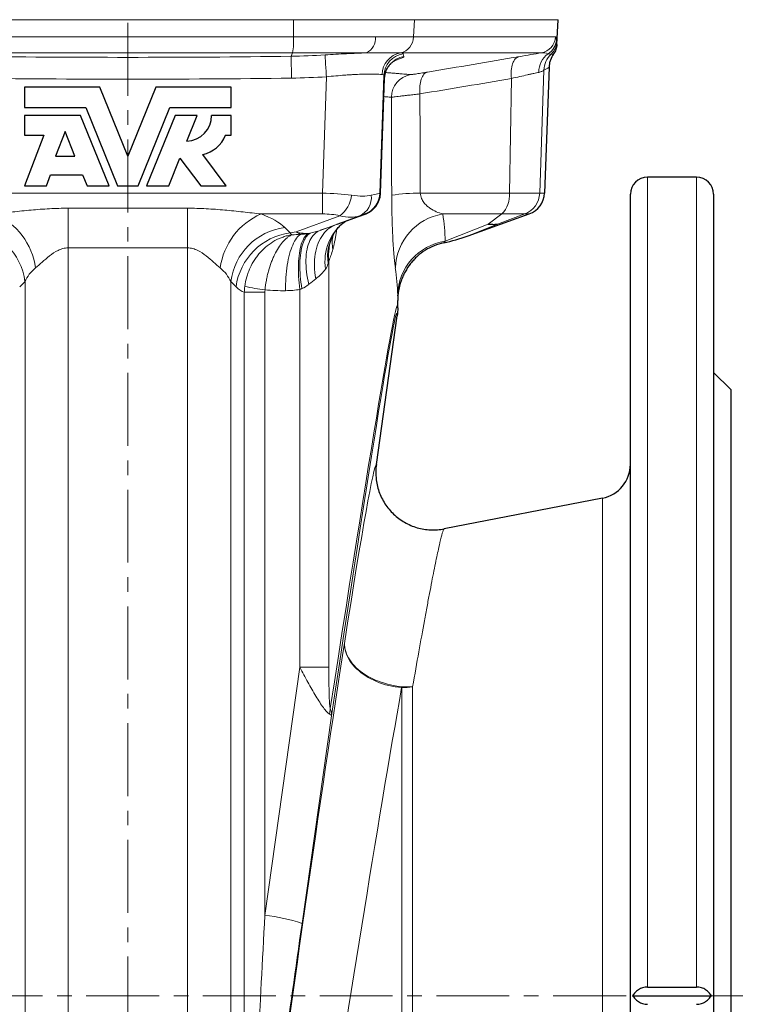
# Model space of a CAD drawing. Header units: millimetres. Extents: x -342 to 561, y -507 to 471.
# Tile 12 of 15: x 433 to 561, y 45 to 217. Entities that reach past the tile are written whole.
import ezdxf

# ---------------------------------------------------------------- set-up
doc = ezdxf.new("R2010")
doc.units = ezdxf.units.MM
doc.linetypes.add('CENTERX2', pattern=[20.32, 12.7, -2.54, 2.54, -2.54])
doc.layers.add('FORMAT', color=7, linetype='Continuous')

msp = doc.modelspace()

# ---------------------------------------------------------------- linework, layer by layer
at = {"color": 8, "linetype": 'Continuous', "lineweight": 18}
for p, q in [((481.01, 216.68), (423.27, 216.68)), ((481, 213.7), (481.01, 216.68)), ((502.03, 216.68), (481.01, 216.68)), ((501.88, 213.7), (502.03, 216.68)), ((527.07, 216.68), (502.03, 216.68)), ((423.28, 213.7), (481, 213.7)), ((481, 213.7), (495.26, 213.7)), ((501.87, 213.7), (501.88, 213.7)), ((501.88, 213.7), (526.62, 213.7)), ((480.82, 210.9), (423.46, 210.9)), ((480.58, 210.31), (480.82, 210.9)), ((493.66, 210.9), (480.82, 210.9)), ((499.61, 210.9), (499.61, 210.9)), ((524.14, 210.9), (499.61, 210.9)), ((499.61, 210.9), (499.61, 210.9)), ((523.85, 186.48), (524.58, 207.87)), ((486.02, 186.48), (486.72, 206.74)), ((496.72, 206.94), (496.01, 186.48)), ((496.13, 186.48), (496.83, 206.46)), ((496.82, 206.44), (496.83, 206.46)), ((518.58, 186.48), (518.93, 206.44)), ((542.64, 189.28), (542.64, 48.28)), ((551.14, 48.28), (551.14, 189.28)), ((418.26, 186.48), (486.02, 186.48)), ((486.02, 186.48), (486.02, 182.86)), ((496.01, 186.48), (496.13, 186.48)), ((503.06, 186.48), (518.58, 186.48)), ((518.58, 186.48), (523.85, 186.48)), ((523.85, 186.48), (524.71, 186.48)), ((441.74, 183.86), (462.54, 183.86)), ((441.74, 183.86), (441.74, 176.95)), ((462.54, 183.86), (462.54, 176.95)), ((486.02, 182.86), (475.33, 182.86)), ((481.47, 179.74), (489.07, 182.55)), ((492.48, 182.55), (485.62, 180.01)), ((488.31, 180.97), (493.32, 182.78)), ((493.4, 182.82), (493.32, 182.78)), ((493.5, 182.86), (493.38, 182.86)), ((517.26, 182.86), (506.99, 182.86)), ((514.85, 181.1), (517.26, 182.86)), ((516.51, 181.1), (521.26, 182.86)), ((521.26, 182.86), (517.26, 182.86)), ((522.04, 182.86), (521.26, 182.86)), ((479.45, 180.49), (480.38, 179.57)), ((488.31, 180.97), (488.56, 181.06)), ((507.41, 178.11), (514.85, 181.1)), ((516.51, 181.1), (511.38, 179.04)), ((480.38, 179.57), (481.47, 179.74)), ((462.54, 176.95), (441.74, 176.95)), ((441.74, 32.46), (441.74, 176.95)), ((462.54, 32.46), (462.54, 176.95)), ((487.14, 174.74), (487.14, 103.97)), ((433.3, 170.17), (434.23, 171.09)), ((434.23, 171.09), (434.23, 32.46)), ((470.06, 171.09), (470.06, 32.46)), ((470.98, 170.17), (470.06, 171.09)), ((482.11, 103.97), (482.11, 169.72)), ((472.42, 20.65), (472.42, 169.23)), ((476, 169.23), (472.42, 169.23)), ((476, 60.76), (476, 169.23)), ((534.79, 133.39), (534.79, -39.83)), ((476, 60.76), (482.11, 103.97)), ((482.11, 103.97), (487.14, 103.97)), ((499.82, -33.22), (499.82, 100.41)), ((501.72, 100.54), (501.72, -33.4)), ((487.59, 95.5), (482.48, 59.37))]:
    msp.add_line(p, q, dxfattribs=at)
at = {"color": 7, "linetype": 'Continuous', "lineweight": 25}
for p, q in [((526.84, 212.33), (527.07, 216.68)), ((525.49, 208.44), (524.71, 186.48)), ((496.13, 186.48), (496.83, 206.44)), ((434.14, 204.92), (434.14, 201.37)), ((447.26, 204.92), (434.14, 204.92)), ((452.14, 192.92), (447.26, 204.92)), ((457.03, 204.92), (452.14, 192.92)), ((470.14, 204.92), (457.03, 204.92)), ((470.14, 201.37), (470.14, 204.92)), ((434.14, 201.37), (444.82, 201.37)), ((444.82, 201.37), (450.35, 187.78)), ((453.93, 187.78), (459.47, 201.37)), ((459.47, 201.37), (470.14, 201.37)), ((434.14, 200), (434.14, 196.57)), ((443.89, 200), (434.14, 200)), ((448.87, 187.78), (443.89, 200)), ((460.39, 200), (455.41, 187.78)), ((464.23, 200), (460.39, 200)), ((462.41, 195.54), (464.23, 200)), ((470.14, 200), (466.71, 200)), ((470.14, 196.57), (470.14, 200)), ((441.2, 197.19), (439.56, 192.92)), ((442.93, 192.92), (441.2, 197.19)), ((437.51, 196.57), (434.14, 187.78)), ((434.14, 196.57), (437.51, 196.57)), ((469.11, 196.57), (470.14, 196.57)), ((439.56, 192.92), (442.93, 192.92)), ((459.26, 187.78), (461.21, 192.58)), ((461.21, 192.58), (464.83, 187.78)), ((469.28, 187.78), (465.19, 193.21)), ((437.95, 187.78), (438.68, 189.67)), ((438.68, 189.67), (444.26, 189.67)), ((444.26, 189.67), (445.03, 187.78)), ((551.14, 189.28), (542.64, 189.28)), ((434.14, 187.78), (437.95, 187.78)), ((445.03, 187.78), (448.87, 187.78)), ((450.35, 187.78), (453.93, 187.78)), ((455.41, 187.78), (459.26, 187.78)), ((464.83, 187.78), (469.28, 187.78)), ((539.64, -74.18), (539.64, 186.28)), ((554.14, 186.28), (554.14, -92.72)), ((488.56, 181.06), (493.3, 182.78)), ((493.3, 182.78), (493.4, 182.81)), ((511.38, 179.04), (522.04, 182.86)), ((488.56, 181.06), (488.57, 181.07)), ((487.81, 179.03), (487.8, 179.01)), ((488.23, 179.77), (488.2, 179.73)), ((499.14, 166.51), (499.14, 167.79)), ((495.41, 139.24), (499.04, 165.1)), ((557.14, 152.28), (554.14, 155.28)), ((557.14, 152.28), (557.14, -58.72)), ((534.79, 133.39), (507.22, 128.03)), ((542.64, 48.28), (551.14, 48.28)), ((540.04, 46.78), (553.74, 46.78))]:
    msp.add_line(p, q, dxfattribs=at)
at = {"color": 8, "linetype": 'Continuous', "lineweight": 18, "flags": 128}
for points in [[(480.58, 210.31), (480.58, 210.23), (480.58, 210.12), (480.58, 209.98), (480.59, 209.8), (480.59, 209.6), (480.59, 209.38), (480.6, 209.13), (480.6, 208.85), (480.6, 208.56), (480.61, 208.25), (480.61, 207.92), (480.62, 207.58), (480.62, 207.23), (480.63, 206.87), (480.63, 206.51)], [(486.47, 210.54), (486.47, 210.47), (486.48, 210.36), (486.49, 210.22), (486.5, 210.05), (486.52, 209.85), (486.53, 209.63), (486.55, 209.38), (486.57, 209.1), (486.58, 208.81), (486.6, 208.49), (486.63, 208.16), (486.65, 207.82), (486.67, 207.47), (486.69, 207.11), (486.72, 206.74)], [(520.23, 210.24), (520.06, 210.19), (519.9, 210.11), (519.74, 209.99), (519.6, 209.85), (519.46, 209.68), (519.34, 209.48), (519.23, 209.26), (519.13, 209.01), (519.05, 208.74), (518.98, 208.45), (518.93, 208.14), (518.9, 207.82), (518.88, 207.49), (518.88, 207.14), (518.89, 206.79), (518.93, 206.44)], [(504.31, 207.56), (504.14, 207.5), (503.98, 207.42), (503.82, 207.31), (503.68, 207.17), (503.54, 206.99), (503.42, 206.8), (503.31, 206.57), (503.22, 206.32), (503.13, 206.05), (503.07, 205.76), (503.02, 205.46), (502.98, 205.14), (502.96, 204.8), (502.96, 204.46), (502.97, 204.11), (503, 203.76)], [(485.62, 180.01), (485.35, 179.89), (485.09, 179.74), (484.85, 179.56), (484.62, 179.35), (484.4, 179.11), (484.2, 178.84), (484.01, 178.55), (483.84, 178.23), (483.69, 177.88), (483.56, 177.51), (483.44, 177.12), (483.34, 176.71), (483.26, 176.27), (483.2, 175.82), (483.16, 175.35), (483.14, 174.86), (483.14, 174.36), (483.16, 173.85), (483.2, 173.33), (483.26, 172.8), (483.33, 172.26), (483.43, 171.71), (483.54, 171.16), (483.67, 170.61)], [(488.31, 180.97), (487.96, 180.82), (487.61, 180.64), (487.29, 180.43), (486.97, 180.19), (486.68, 179.92), (486.4, 179.63), (486.13, 179.3), (485.89, 178.95), (485.67, 178.58), (485.46, 178.18), (485.28, 177.76), (485.12, 177.32), (484.98, 176.86), (484.86, 176.39), (484.77, 175.89), (484.7, 175.39), (484.65, 174.87), (484.63, 174.33), (484.63, 173.79), (484.65, 173.25), (484.7, 172.69), (484.77, 172.14), (484.87, 171.58)], [(482.24, 179.32), (482.05, 179.19), (481.87, 179.04), (481.68, 178.85), (481.5, 178.63), (481.33, 178.38), (481.16, 178.1), (481, 177.79), (480.84, 177.45), (480.7, 177.09), (480.56, 176.71), (480.42, 176.3), (480.3, 175.86), (480.18, 175.41), (480.08, 174.94), (479.98, 174.45), (479.9, 173.94), (479.82, 173.42), (479.75, 172.88), (479.7, 172.34), (479.66, 171.78), (479.62, 171.22), (479.6, 170.65), (479.59, 170.08), (479.59, 169.51)], [(483.5, 179.43), (483.33, 179.31), (483.16, 179.15), (483, 178.96), (482.85, 178.74), (482.71, 178.5), (482.58, 178.22), (482.46, 177.92), (482.34, 177.58), (482.24, 177.23), (482.15, 176.85), (482.07, 176.44), (482, 176.01), (481.95, 175.56), (481.9, 175.1), (481.87, 174.61), (481.85, 174.11), (481.84, 173.59), (481.84, 173.06), (481.86, 172.53), (481.88, 171.98), (481.92, 171.42), (481.98, 170.86), (482.04, 170.29), (482.11, 169.72)], [(483.87, 179.5), (483.67, 179.37), (483.49, 179.21), (483.32, 179.02), (483.15, 178.8), (483, 178.55), (482.86, 178.28), (482.72, 177.97), (482.6, 177.64), (482.5, 177.29), (482.4, 176.91), (482.31, 176.51), (482.24, 176.08), (482.19, 175.64), (482.14, 175.17), (482.11, 174.69), (482.09, 174.2), (482.09, 173.68), (482.1, 173.16), (482.12, 172.63), (482.16, 172.08), (482.21, 171.53), (482.27, 170.98), (482.35, 170.42), (482.44, 169.86)], [(499.82, 100.41), (499.25, 100.47), (498.69, 100.55), (498.13, 100.66), (497.57, 100.78), (497.03, 100.92), (496.49, 101.09), (495.96, 101.27), (495.45, 101.47), (494.95, 101.7), (494.46, 101.93), (493.99, 102.19), (493.55, 102.46), (493.12, 102.75), (492.71, 103.05), (492.33, 103.36), (491.97, 103.69), (491.63, 104.02), (491.33, 104.37), (491.05, 104.72), (490.8, 105.09), (490.57, 105.46), (490.38, 105.83), (490.22, 106.21), (490.09, 106.6), (489.99, 106.98), (489.92, 107.37), (489.89, 107.75), (489.89, 108.13), (489.92, 108.51)], [(501.72, 100.54), (501.18, 100.53), (500.63, 100.54), (500.07, 100.57), (499.52, 100.62), (498.97, 100.69), (498.42, 100.78), (497.87, 100.89), (497.33, 101.02), (496.8, 101.17), (496.27, 101.33), (495.76, 101.52), (495.26, 101.72), (494.78, 101.94), (494.31, 102.18), (493.85, 102.43), (493.42, 102.69), (493.01, 102.97), (492.61, 103.26), (492.24, 103.57), (491.9, 103.88), (491.58, 104.21), (491.28, 104.54), (491.01, 104.89), (490.77, 105.24), (490.55, 105.59), (490.37, 105.95), (490.21, 106.31), (490.09, 106.68), (489.99, 107.05), (489.93, 107.42), (489.89, 107.78), (489.89, 108.15), (489.92, 108.51)]]:
    msp.add_lwpolyline(points, dxfattribs=at)
at = {"color": 8, "linetype": 'Continuous', "lineweight": 18}
for centre, radius, start, end in [((467.13, 213.18), 13.88, 350.5498, 2.1406), ((492.44, 213.46), 2.84, 295.5102, 4.7725), ((498.96, 213.74), 2.92, 282.8893, 359.0602), ((498.96, 213.74), 2.92, 282.8759, 359.0514), ((523.62, 213.85), 3, 280.0319, 357.0248), ((523.82, 213.31), 2.95, 300.065, 356.4782), ((523.83, 212.91), 2.99, 312.0902, 356.9096), ((500.38, 206.98), 3.99, 101.0553, 177.8644), ((500.71, 206.79), 4, 99.1902, 177.8822), ((500.83, 206.31), 4, 99.2855, 177.8918), ((527.66, 207.57), 3.96, 126.5844, 180.758), ((528.53, 207.8), 3.95, 133.0597, 178.9711), ((502.03, 203.18), 4, 100.0835, 180.0328), ((485.98, 186.67), 5.15, 306.8072, 353.8159), ((491.1, 185.7), 3.44, 293.6497, 6.9734), ((492.02, 186.62), 4, 290.0055, 358.0028), ((502.57, 157.8), 28.68, 89.0223, 99.0002), ((513.88, 186.14), 4.71, 315.922, 4.1487), ((519.86, 186.6), 3.99, 290.558, 358.2742), ((424.13, 171.83), 12.04, 7.8098, 66.3925), ((480.15, 171.83), 12.04, 113.6075, 172.1902), ((508.56, 173.13), 9.85, 99.1614, 178.0738), ((423.41, 169.68), 10.9, 7.4486, 82.5514), ((480.87, 169.68), 10.9, 97.4486, 172.5514), ((495.07, 174.6), 8.61, 125.5684, 189.0291), ((481.79, 168.76), 10.9, 97.4486, 172.5514), ((483.22, 185.08), 5.62, 251.8464, 276.5542), ((483.09, 181.81), 2.63, 231.9563, 251.1743), ((482.13, 188), 8.68, 270.7731, 279.127), ((494.92, 175.39), 8, 147.2022, 188.3912), ((494.84, 175.74), 7.76, 155.093, 187.3597), ((493.54, 177.86), 5.82, 166.7837, 191.4909), ((508.84, 168.5), 9.72, 98.4405, 178.7253), ((481.61, 212.43), 43.16, 257.8097, 262.5698), ((479.36, 186.86), 17.36, 270.7731, 279.127), ((499.82, 115.2), 14.78, 269.9851, 277.4018), ((479.82, 97.39), 7.59, 348.01, 355.3746), ((472.94, 30.71), 30.2, 71.5812, 84.183)]:
    msp.add_arc(centre, radius, start, end, dxfattribs=at)
at = {"color": 7, "linetype": 'Continuous', "lineweight": 25}
for centre, radius, start, end in [((462.26, 200), 4.46, 272.0523, 0), ((464.07, 198.5), 5.4, 281.9911, 339.0752), ((542.64, 186.28), 3, 90, 180), ((551.14, 186.28), 3, 0, 90), ((492.13, 186.62), 4, 290.0055, 358.0028), ((533.64, 139.28), 6, 281, 0)]:
    msp.add_arc(centre, radius, start, end, dxfattribs=at)
at = {"color": 8, "linetype": 'Continuous', "lineweight": 18}
for centre, major_axis, ratio, start_param, end_param in [((94.14, -6485.08), (202.68, 11884.04), 0.029505, 5.308919, 5.310653), ((89.14, -6484.74), (207.69, 11884.04), 0.030233, 5.308944, 5.310702), ((485.94, 184.4), (10, -0.13), 0.207413, 1.031089, 1.565079), ((486.16, 190.87), (9.82, -3.79), 0.315256, 5.356664, 5.840829), ((485.94, 184.4), (10.08, 2.08), 0.009528, 5.729435, 6.263426), ((486.05, 184.4), (10.08, 2.07), 0.008878, 6.281028, 6.298476), ((462.54, 178.25), (18, 0), 0.36397, 0.349066, 0.780283), ((485.94, 180.65), (6, 0.04), 0.368582, 1.020781, 1.554772), ((486.16, 190.87), (7.56, -7.56), 0.535264, 5.549583, 6.033748), ((487.31, 180.65), (6.08, 2.21), 0.00554, 0.015219, 0.549209), ((486.28, 190.87), (-7.28, 7.94), 0.257534, 3.034452, 3.040818), ((487.42, 180.65), (6.08, 2.21), 0.005534, 6.037208, 6.298393), ((92.43, 101.42), (414.22, 83.37), 0.30407, 6.231015, 6.267927), ((475.96, 176.4), (18, 6.55), 0.005609, 0.81248, 1.001862), ((482.53, 189.3), (1.36, 10.29), 0.282857, 2.844284, 2.964996), ((486.64, 189.93), (23.62, 4.38), 0.415479, 4.381251, 4.448949), ((441.74, 168.85), (8, 0), 0.818933, 2.36131, 2.792527), ((462.54, 168.85), (8, 0), 0.818933, 0.349066, 0.780283), ((94.14, 92.02), (404.16, 83.78), 0.310969, 6.227766, 6.264678), ((479.38, 167), (8, 6.55), 0.008556, 0.807515, 0.996897), ((473.14, 189.3), (-0.06, 20.2), 0.339057, 2.812977, 3.027949), ((94.14, -2644.06), (404.94, 2811.01), 0.002488, 6.265919, 6.507455), ((483.22, 189.93), (27.18, 6.32), 0.71468, 4.283773, 4.41587), ((104.04, -2645.45), (394.94, 2811.01), 0.002429, 6.26546, 6.50726), ((482.96, 50.59), (12.46, 88.65), 0.017279, 0.00792, 0.861264), ((482.61, 48.17), (12.65, 90), 0.017285, 0.838469, 2.002082), ((492.51, 46.78), (12.65, 80), 0.019346, 0.839099, 2.002712), ((478.05, 101.58), (6, 113.86), 0.000926, 3.896523, 4.345747), ((487.95, 100.19), (16, 113.86), 0.002429, 3.895749, 4.34604)]:
    msp.add_ellipse(centre, major_axis=major_axis, ratio=ratio, start_param=start_param, end_param=end_param, dxfattribs=at)
at = {"color": 7, "linetype": 'Continuous', "lineweight": 25}
for centre, major_axis, ratio, start_param, end_param in [((520.65, 186.62), (4.06, 0), 0.984808, 5.061455, 6.248279), ((508.86, 188.78), (17.03, 6.86), 0.544706, 4.398011, 4.64151)]:
    msp.add_ellipse(centre, major_axis=major_axis, ratio=ratio, start_param=start_param, end_param=end_param, dxfattribs=at)
at = {"color": 8, "linetype": 'Continuous', "lineweight": 18}
for points, knots in [([(495.26, 213.7), (496.69, 213.7), (497.96, 213.68), (499.62, 213.68), (500.13, 213.69), (501.07, 213.69), (501.5, 213.7), (501.87, 213.7)], [0, 0, 0, 0, 0.5, 0.5, 0.75, 0.75, 1, 1, 1, 1]), ([(526.62, 213.7), (526.66, 213.7), (526.69, 213.63), (526.74, 213.43), (526.75, 213.28), (526.77, 213.12)], [0, 0, 0, 0, 0.5, 0.5, 1, 1, 1, 1]), ([(526.77, 213.12), (526.78, 213.03), (526.79, 212.95), (526.8, 212.83), (526.81, 212.78), (526.82, 212.75)], [0, 0, 0, 0, 0.5, 0.5, 1, 1, 1, 1]), ([(486.47, 210.54), (487.74, 210.63), (488.98, 210.7), (490.49, 210.77), (490.8, 210.79), (491.39, 210.81), (491.69, 210.83), (492.56, 210.86), (493.12, 210.88), (493.66, 210.9)], [0, 0, 0, 0, 0.5, 0.5, 0.625, 0.625, 0.75, 0.75, 1, 1, 1, 1]), ([(499.61, 210.9), (499.32, 210.91), (498.97, 210.91), (498.17, 210.92), (497.72, 210.92), (496.72, 210.92), (496.17, 210.92), (494.98, 210.91), (494.34, 210.91), (493.66, 210.9)], [0, 0, 0, 0, 0.25, 0.25, 0.5, 0.5, 0.75, 0.75, 1, 1, 1, 1]), ([(520.23, 210.24), (520.97, 210.36), (521.66, 210.48), (522.97, 210.7), (523.58, 210.8), (524.14, 210.9)], [0, 0, 0, 0, 0.5, 0.5, 1, 1, 1, 1]), ([(500.18, 210.26), (500.18, 210.23), (500.17, 210.18), (500.04, 210.09), (499.81, 209.98), (499.48, 209.85), (499.1, 209.72), (498.78, 209.63), (498.64, 209.59)], [0, 0, 0, 0, 0.169112, 0.338226, 0.512321, 0.686417, 0.855635, 1, 1, 1, 1]), ([(525.84, 210.69), (525.78, 210.69), (525.72, 210.69), (525.54, 210.7), (525.43, 210.72), (525.3, 210.75)], [0, 0, 0, 0, 0.5, 0.5, 1, 1, 1, 1]), ([(497.01, 207.48), (497.06, 207.48), (497.39, 207.45), (497.95, 207.4), (498.67, 207.34), (499.33, 207.29), (499.92, 207.23), (500.46, 207.19), (500.93, 207.15), (501.19, 207.13), (501.33, 207.12)], [0, 0, 0, 0, 0.024318, 0.163268, 0.302624, 0.441985, 0.581341, 0.720892, 0.860449, 1, 1, 1, 1]), ([(504.31, 207.56), (504.1, 207.52), (503.89, 207.49), (503.51, 207.42), (503.32, 207.39), (502.98, 207.34), (502.81, 207.31), (502.5, 207.26), (502.36, 207.24), (501.97, 207.19), (501.77, 207.16), (501.46, 207.12), (501.36, 207.11), (501.33, 207.12)], [0, 0, 0, 0, 0.125, 0.125, 0.25, 0.25, 0.375, 0.375, 0.5, 0.5, 0.75, 0.75, 1, 1, 1, 1]), ([(523.7, 207.51), (523.45, 207.46), (523.15, 207.39), (522.66, 207.28), (522.48, 207.24), (522.11, 207.16), (521.91, 207.12), (520.9, 206.89), (519.97, 206.68), (518.93, 206.44)], [0, 0, 0, 0, 0.25, 0.25, 0.375, 0.375, 0.5, 0.5, 1, 1, 1, 1]), ([(524.58, 207.87), (524.5, 207.82), (524.38, 207.75), (524.08, 207.62), (523.91, 207.56), (523.7, 207.51)], [0, 0, 0, 0, 0.5, 0.5, 1, 1, 1, 1]), ([(496.39, 207.13), (496.25, 207.15), (496.06, 207.17), (495.61, 207.2), (495.34, 207.22), (494.73, 207.22), (494.4, 207.22), (493.65, 207.21), (493.24, 207.2), (492.37, 207.17), (491.91, 207.15), (491.19, 207.11), (490.94, 207.09), (490.43, 207.06), (490.18, 207.04), (488.88, 206.95), (487.82, 206.86), (486.72, 206.74)], [0, 0, 0, 0, 0.125, 0.125, 0.25, 0.25, 0.375, 0.375, 0.5, 0.5, 0.625, 0.625, 0.6875, 0.6875, 0.75, 0.75, 1, 1, 1, 1]), ([(498.03, 203.18), (497.9, 203.19), (497.64, 203.21), (497.2, 203.25), (496.87, 203.28), (496.72, 203.29)], [0, 0, 0, 0, 0.354071, 0.708156, 1, 1, 1, 1]), ([(498.03, 203.18), (498.06, 203.18), (498.11, 203.19), (498.27, 203.21), (498.38, 203.22), (498.76, 203.27), (499.1, 203.31), (499.75, 203.39), (499.99, 203.42), (500.5, 203.47), (501.05, 203.54), (501.66, 203.61), (502.31, 203.68), (502.65, 203.72), (503, 203.76)], [0, 0, 0, 0, 0.125, 0.125, 0.25, 0.25, 0.5, 0.5, 0.625, 0.625, 0.75, 0.875, 0.875, 1, 1, 1, 1]), ([(498.72, 173.46), (498.65, 173.91), (498.58, 174.51), (498.49, 175.49), (498.48, 175.7), (498.44, 176.13), (498.42, 176.36), (498.37, 177.07), (498.34, 177.58), (498.29, 178.4), (498.28, 178.69), (498.25, 179.28), (498.23, 179.58), (498.19, 180.51), (498.17, 181.16), (498.14, 182.18), (498.13, 182.53), (498.11, 183.23), (498.11, 183.58), (498.09, 184.66), (498.08, 185.39), (498.08, 186.13)], [0, 0, 0, 0, 0.25, 0.25, 0.3125, 0.3125, 0.375, 0.375, 0.5, 0.5, 0.5625, 0.5625, 0.625, 0.625, 0.75, 0.75, 0.8125, 0.8125, 0.875, 0.875, 1, 1, 1, 1]), ([(503.06, 186.48), (503.07, 186.31), (503.09, 186.15), (503.17, 185.84), (503.22, 185.69), (503.33, 185.42), (503.4, 185.29), (503.54, 185.06), (503.61, 184.95), (503.85, 184.64), (504.01, 184.46), (504.36, 184.14), (504.54, 184), (505.09, 183.62), (505.47, 183.41), (506.23, 183.08), (506.61, 182.96), (506.99, 182.86)], [0, 0, 0, 0, 0.0625, 0.0625, 0.125, 0.125, 0.1875, 0.1875, 0.25, 0.25, 0.375, 0.375, 0.5, 0.5, 0.75, 0.75, 1, 1, 1, 1]), ([(441.74, 183.86), (440.66, 183.86), (439.58, 183.83), (437.42, 183.71), (436.35, 183.63), (434.21, 183.44), (433.14, 183.33), (431.03, 183.09), (429.99, 182.97), (428.95, 182.86)], [0, 0, 0, 0, 0.25, 0.25, 0.5, 0.5, 0.75, 0.75, 1, 1, 1, 1]), ([(462.54, 183.86), (463.62, 183.86), (464.7, 183.83), (466.86, 183.71), (467.93, 183.63), (470.07, 183.44), (471.14, 183.33), (473.25, 183.09), (474.3, 182.97), (475.33, 182.86)], [0, 0, 0, 0, 0.25, 0.25, 0.5, 0.5, 0.75, 0.75, 1, 1, 1, 1]), ([(488.51, 180.16), (488.5, 180.09), (488.46, 179.77), (488.37, 179.22), (488.25, 178.51), (488.12, 177.86), (487.98, 177.25), (487.88, 176.88), (487.83, 176.7)], [0, 0, 0, 0, 0.047313, 0.243567, 0.440032, 0.636311, 0.817878, 1, 1, 1, 1]), ([(472.49, 170.25), (472.57, 170.81), (472.68, 171.35), (472.92, 172.16), (473, 172.42), (473.2, 172.95), (473.31, 173.21), (473.66, 173.97), (473.93, 174.46), (474.38, 175.15), (474.54, 175.37), (474.88, 175.81), (475.06, 176.02), (475.61, 176.62), (476, 176.99), (476.84, 177.66), (477.29, 177.96), (478.22, 178.47), (478.69, 178.68), (479.42, 178.93), (479.67, 179.01), (480.05, 179.11), (480.17, 179.13), (480.43, 179.19), (480.55, 179.21), (480.68, 179.23)], [0, 0, 0, 0, 0.125, 0.125, 0.1875, 0.1875, 0.25, 0.25, 0.375, 0.375, 0.4375, 0.4375, 0.5, 0.5, 0.625, 0.625, 0.75, 0.75, 0.875, 0.875, 0.9375, 0.9375, 0.96875, 0.96875, 1, 1, 1, 1]), ([(476.03, 169.64), (476.08, 170.2), (476.16, 170.75), (476.31, 171.56), (476.36, 171.83), (476.48, 172.37), (476.55, 172.63), (476.77, 173.42), (476.93, 173.92), (477.19, 174.64), (477.29, 174.87), (477.48, 175.33), (477.58, 175.56), (477.9, 176.2), (478.12, 176.6), (478.59, 177.33), (478.84, 177.66), (479.34, 178.25), (479.6, 178.5), (480, 178.82), (480.13, 178.92), (480.34, 179.05), (480.41, 179.09), (480.54, 179.16), (480.61, 179.2), (480.68, 179.23)], [0, 0, 0, 0, 0.125, 0.125, 0.1875, 0.1875, 0.25, 0.25, 0.375, 0.375, 0.4375, 0.4375, 0.5, 0.5, 0.625, 0.625, 0.75, 0.75, 0.875, 0.875, 0.9375, 0.9375, 0.96875, 0.96875, 1, 1, 1, 1]), ([(436.06, 173.46), (436.43, 173.77), (436.82, 174.12), (437.62, 174.84), (438.05, 175.2), (438.96, 175.91), (439.44, 176.25), (440.26, 176.64), (440.54, 176.75), (441.13, 176.91), (441.43, 176.95), (441.74, 176.95)], [0, 0, 0, 0, 0.25, 0.25, 0.5, 0.5, 0.75, 0.75, 0.875, 0.875, 1, 1, 1, 1]), ([(468.23, 173.46), (467.85, 173.77), (467.47, 174.12), (466.66, 174.84), (466.24, 175.2), (465.32, 175.91), (464.84, 176.25), (464.03, 176.64), (463.74, 176.75), (463.15, 176.91), (462.85, 176.95), (462.54, 176.95)], [0, 0, 0, 0, 0.25, 0.25, 0.5, 0.5, 0.75, 0.75, 0.875, 0.875, 1, 1, 1, 1]), ([(486.57, 173.25), (486.36, 172.96), (486.11, 172.68), (485.54, 172.13), (485.22, 171.86), (484.87, 171.58)], [0, 0, 0, 0, 0.5, 0.5, 1, 1, 1, 1]), ([(487.14, 174.74), (487.12, 174.67), (487.11, 174.59), (487.09, 174.52), (487.06, 174.42), (487.04, 174.32), (487.01, 174.23)], [0, 0, 0, 0, 0.0003065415, 0.0003065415, 0.0003065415, 0.0007040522, 0.0007040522, 0.0007040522, 0.0007040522]), ([(507.22, 128.03), (507.16, 128.02), (507.08, 127.86), (506.87, 127.23), (506.74, 126.76), (506.55, 125.99), (506.52, 125.83), (506.43, 125.48), (506.39, 125.3), (506.26, 124.73), (506.17, 124.31), (505.88, 122.95), (505.66, 121.91), (505.19, 119.56), (504.94, 118.25), (504.53, 116.07), (504.38, 115.32), (504.09, 113.73), (503.94, 112.91), (503.47, 110.36), (503.14, 108.55), (502.46, 104.71), (502.1, 102.68), (501.72, 100.54)], [0, 0, 0, 0, 0.125, 0.125, 0.25, 0.25, 0.28125, 0.28125, 0.3125, 0.3125, 0.375, 0.375, 0.5, 0.5, 0.625, 0.625, 0.6875, 0.6875, 0.75, 0.75, 0.875, 0.875, 1, 1, 1, 1]), ([(487.24, 95.81), (487.11, 95.88), (486.95, 96.02), (486.59, 96.4), (486.39, 96.64), (485.98, 97.2), (485.76, 97.52), (485.32, 98.2), (485.09, 98.56), (484.63, 99.32), (484.4, 99.72), (483.94, 100.53), (483.71, 100.94), (483.02, 102.2), (482.57, 103.07), (482.11, 103.97)], [0, 0, 0, 0, 0.125, 0.125, 0.25, 0.25, 0.375, 0.375, 0.5, 0.5, 0.625, 0.625, 0.75, 0.75, 1, 1, 1, 1]), ([(487.14, 103.97), (487.14, 103.35), (487.14, 102.73), (487.15, 101.5), (487.16, 100.89), (487.18, 99.66), (487.19, 99.05), (487.23, 98.14), (487.25, 97.83), (487.28, 97.39), (487.29, 97.25), (487.32, 97.04), (487.33, 96.97), (487.35, 96.86), (487.37, 96.8), (487.38, 96.78)], [0, 0, 0, 0, 0.25, 0.25, 0.5, 0.5, 0.75, 0.75, 0.875, 0.875, 0.9375, 0.9375, 0.96875, 0.96875, 1, 1, 1, 1]), ([(487.38, 96.78), (487.48, 96.56), (487.54, 96.34), (487.59, 96.02), (487.6, 95.92), (487.61, 95.71), (487.6, 95.6), (487.59, 95.5)], [0, 0, 0, 0, 0.5, 0.5, 0.75, 0.75, 1, 1, 1, 1]), ([(487.24, 95.81), (487.36, 95.75), (487.44, 95.7), (487.53, 95.62), (487.55, 95.59), (487.58, 95.54), (487.59, 95.52), (487.59, 95.5)], [0, 0, 0, 0, 0.5, 0.5, 0.75, 0.75, 1, 1, 1, 1])]:
    msp.add_open_spline(points, degree=3, knots=knots, dxfattribs=at)
for points in [[(526.82, 212.75), (526.84, 212.62), (526.85, 212.49), (526.84, 212.33)], [(499.61, 210.9), (499.61, 210.9), (499.61, 210.9), (499.61, 210.9)], [(499.61, 210.9), (499.9, 210.87), (500.06, 210.81), (500.07, 210.74)], [(525.3, 210.75), (524.99, 210.87), (524.59, 210.96), (524.14, 210.9)], [(423.7, 210.31), (442.66, 210.06), (461.62, 210.06), (480.58, 210.31)], [(480.58, 210.31), (482.54, 210.33), (484.51, 210.42), (486.47, 210.54)], [(500.07, 210.74), (500.11, 210.57), (500.14, 210.41), (500.18, 210.26)], [(504.31, 207.56), (509.62, 208.44), (514.93, 209.33), (520.23, 210.24)], [(526.28, 210.72), (526.14, 210.68), (525.99, 210.68), (525.84, 210.69)], [(525.49, 208.44), (525.19, 208.18), (524.88, 208.01), (524.58, 207.87)], [(480.63, 206.51), (461.64, 206.26), (442.64, 206.26), (423.65, 206.51)], [(486.72, 206.74), (484.69, 206.62), (482.66, 206.53), (480.63, 206.51)], [(496.72, 206.94), (496.7, 207.03), (496.6, 207.09), (496.39, 207.13)], [(496.83, 206.46), (496.79, 206.61), (496.75, 206.77), (496.72, 206.94)], [(518.93, 206.44), (513.62, 205.53), (508.31, 204.64), (503, 203.76)], [(483.87, 179.5), (484.47, 179.64), (485.06, 179.81), (485.62, 180.01)], [(483.5, 179.43), (483.63, 179.45), (483.75, 179.47), (483.87, 179.5)], [(487.83, 176.7), (487.62, 175.93), (487.39, 175.29), (487.14, 174.74)], [(507.41, 178.11), (507.32, 178.01), (507.23, 177.92), (507.14, 177.83)], [(487.01, 174.23), (486.9, 173.86), (486.76, 173.53), (486.57, 173.25)], [(472.42, 169.23), (472.42, 169.57), (472.45, 169.91), (472.49, 170.25)], [(482.44, 169.86), (482.33, 169.81), (482.22, 169.76), (482.11, 169.72)], [(483.67, 170.61), (483.3, 170.31), (482.89, 170.06), (482.44, 169.86)], [(476.03, 169.64), (476.01, 169.5), (476, 169.36), (476, 169.23)], [(499.14, 167.79), (499.14, 168.02), (499.14, 168.33), (499.12, 168.71)]]:
    msp.add_open_spline(points, degree=3, dxfattribs=at)
at = {"color": 7, "linetype": 'Continuous', "lineweight": 25}
for points, knots in [([(526.84, 212.33), (526.83, 212.04), (526.77, 211.76), (526.58, 211.21), (526.45, 210.96), (526.28, 210.72)], [0, 0, 0, 0, 0.5, 0.5, 1, 1, 1, 1]), ([(496.83, 206.44), (496.83, 206.5), (496.84, 206.67), (496.87, 206.93), (496.94, 207.24), (497.02, 207.54), (497.13, 207.82), (497.25, 208.09), (497.39, 208.33), (497.53, 208.56), (497.69, 208.76), (497.85, 208.94), (498, 209.1), (498.14, 209.23), (498.28, 209.35), (498.4, 209.44), (498.51, 209.51), (498.61, 209.58), (498.7, 209.62), (498.76, 209.66), (498.82, 209.69), (498.85, 209.71), (498.87, 209.71), (498.87, 209.71), (498.87, 209.71)], [0, 0, 0, 0, 0.0307571, 0.0869668, 0.142407, 0.1971697, 0.2517044, 0.3044565, 0.3561084, 0.4063956, 0.4550304, 0.5017319, 0.5463391, 0.5889208, 0.6298139, 0.6695772, 0.708911, 0.7485788, 0.7891204, 0.8313249, 0.8759487, 0.923707, 0.9752508, 1, 1, 1, 1]), ([(526.28, 210.72), (526.04, 210.39), (525.85, 210.03), (525.65, 209.45), (525.59, 209.25), (525.52, 208.85), (525.5, 208.65), (525.49, 208.44)], [0, 0, 0, 0, 0.5, 0.5, 0.75, 0.75, 1, 1, 1, 1]), ([(493.4, 182.81), (493.42, 182.82), (493.48, 182.84), (493.55, 182.87), (493.62, 182.9), (493.68, 182.93), (493.74, 182.95), (493.81, 182.98), (493.89, 183.02), (493.99, 183.08), (494.12, 183.15), (494.28, 183.24), (494.47, 183.37), (494.67, 183.52), (494.87, 183.7), (495.07, 183.9), (495.26, 184.12), (495.44, 184.37), (495.6, 184.62), (495.75, 184.9), (495.87, 185.18), (495.97, 185.48), (496.05, 185.78), (496.1, 186.09), (496.12, 186.32), (496.13, 186.45), (496.13, 186.48)], [0, 0, 0, 0, 0.037656, 0.0993728, 0.1368669, 0.1648881, 0.1877529, 0.2086402, 0.2291667, 0.2510986, 0.2773571, 0.3107084, 0.3519635, 0.3977448, 0.446015, 0.4965173, 0.5486888, 0.6020051, 0.6560997, 0.7107332, 0.7657499, 0.8210459, 0.8765502, 0.9322126, 0.9879968, 1, 1, 1, 1]), ([(488.23, 179.77), (488.28, 179.84), (488.41, 180.03), (488.64, 180.33), (488.92, 180.65), (489.23, 180.95), (489.55, 181.23), (489.84, 181.46), (490.02, 181.57), (490.08, 181.61)], [0, 0, 0, 0, 0.111224, 0.268657, 0.430271, 0.593694, 0.758499, 0.918412, 1, 1, 1, 1]), ([(514.85, 181.1), (515.03, 181.09), (515.21, 181.07), (515.53, 181.06), (515.69, 181.05), (515.97, 181.05), (516.09, 181.06), (516.32, 181.07), (516.42, 181.09), (516.51, 181.1)], [0, 0, 0, 0, 0.25, 0.25, 0.5, 0.5, 0.75, 0.75, 1, 1, 1, 1]), ([(487.8, 179.01), (487.83, 179.08), (487.91, 179.25), (488.05, 179.5), (488.16, 179.66), (488.2, 179.73)], [0, 0, 0, 0, 0.293681, 0.728859, 1, 1, 1, 1]), ([(507.14, 177.83), (506.57, 177.71), (506.02, 177.54), (504.95, 177.11), (504.44, 176.85), (503.45, 176.23), (502.99, 175.88), (502.35, 175.3), (502.14, 175.1), (501.74, 174.67), (501.55, 174.45), (501.01, 173.77), (500.69, 173.29), (500.28, 172.53), (500.15, 172.27), (499.92, 171.74), (499.81, 171.47), (499.52, 170.64), (499.38, 170.08), (499.19, 168.95), (499.14, 168.38), (499.14, 167.79)], [0, 0, 0, 0, 0.125, 0.125, 0.25, 0.25, 0.375, 0.375, 0.4375, 0.4375, 0.5, 0.5, 0.625, 0.625, 0.6875, 0.6875, 0.75, 0.75, 0.875, 0.875, 1, 1, 1, 1]), ([(495.41, 139.24), (495.3, 138.45), (495.28, 137.66), (495.4, 136.48), (495.46, 136.09), (495.63, 135.31), (495.74, 134.93), (496, 134.18), (496.15, 133.82), (496.5, 133.11), (496.7, 132.76), (497.34, 131.75), (497.85, 131.15), (498.71, 130.33), (499.02, 130.07), (499.65, 129.6), (500.31, 129.16), (501.02, 128.81), (501.75, 128.5), (502.13, 128.36), (503.27, 128.03), (504.05, 127.9), (505.24, 127.84), (505.64, 127.85), (506.43, 127.91), (506.83, 127.96), (507.22, 128.03)], [0, 0, 0, 0, 0.125, 0.125, 0.1875, 0.1875, 0.25, 0.25, 0.3125, 0.3125, 0.375, 0.375, 0.5, 0.5, 0.5625, 0.5625, 0.625, 0.6875, 0.6875, 0.75, 0.75, 0.875, 0.875, 0.9375, 0.9375, 1, 1, 1, 1]), ([(542.64, 48.28), (542.49, 48.28), (542.34, 48.27), (542.06, 48.23), (541.91, 48.2), (541.64, 48.11), (541.51, 48.06), (541.26, 47.95), (541.14, 47.89), (540.81, 47.68), (540.62, 47.52), (540.29, 47.16), (540.16, 46.98), (540.04, 46.78)], [0, 0, 0, 0, 0.125, 0.125, 0.25, 0.25, 0.375, 0.375, 0.5, 0.5, 0.75, 0.75, 1, 1, 1, 1]), ([(553.74, 46.78), (553.63, 46.98), (553.49, 47.16), (553.25, 47.42), (553.16, 47.51), (552.97, 47.67), (552.86, 47.74), (552.64, 47.88), (552.53, 47.95), (552.28, 48.06), (552.14, 48.11), (551.87, 48.2), (551.73, 48.23), (551.44, 48.27), (551.29, 48.28), (551.14, 48.28)], [0, 0, 0, 0, 0.25, 0.25, 0.375, 0.375, 0.5, 0.5, 0.625, 0.625, 0.75, 0.75, 0.875, 0.875, 1, 1, 1, 1]), ([(540.04, 46.78), (540.16, 46.59), (540.29, 46.4), (540.53, 46.14), (540.62, 46.06), (540.81, 45.9), (540.92, 45.82), (541.14, 45.68), (541.26, 45.62), (541.51, 45.5), (541.64, 45.45), (541.91, 45.37), (542.05, 45.34), (542.34, 45.29), (542.49, 45.28), (542.64, 45.28)], [0, 0, 0, 0, 0.25, 0.25, 0.375, 0.375, 0.5, 0.5, 0.625, 0.625, 0.75, 0.75, 0.875, 0.875, 1, 1, 1, 1]), ([(551.14, 45.28), (551.29, 45.28), (551.44, 45.29), (551.73, 45.34), (551.87, 45.37), (552.28, 45.49), (552.53, 45.61), (552.97, 45.89), (553.16, 46.05), (553.49, 46.4), (553.63, 46.59), (553.74, 46.78)], [0, 0, 0, 0, 0.125, 0.125, 0.25, 0.25, 0.5, 0.5, 0.75, 0.75, 1, 1, 1, 1])]:
    msp.add_open_spline(points, degree=3, knots=knots, dxfattribs=at)
msp.add_open_spline([(499.14, 166.51), (499.14, 166.04), (499.11, 165.57), (499.04, 165.1)], degree=3, dxfattribs=at)
at = {"layer": 'FORMAT', "linetype": 'CENTERX2', "lineweight": 18}
for p, q in [((452.14, -60.72), (452.14, 471.22)), ((343.3, 46.78), (561.22, 46.78))]:
    msp.add_line(p, q, dxfattribs=at)

doc.saveas('drawing.dxf')
